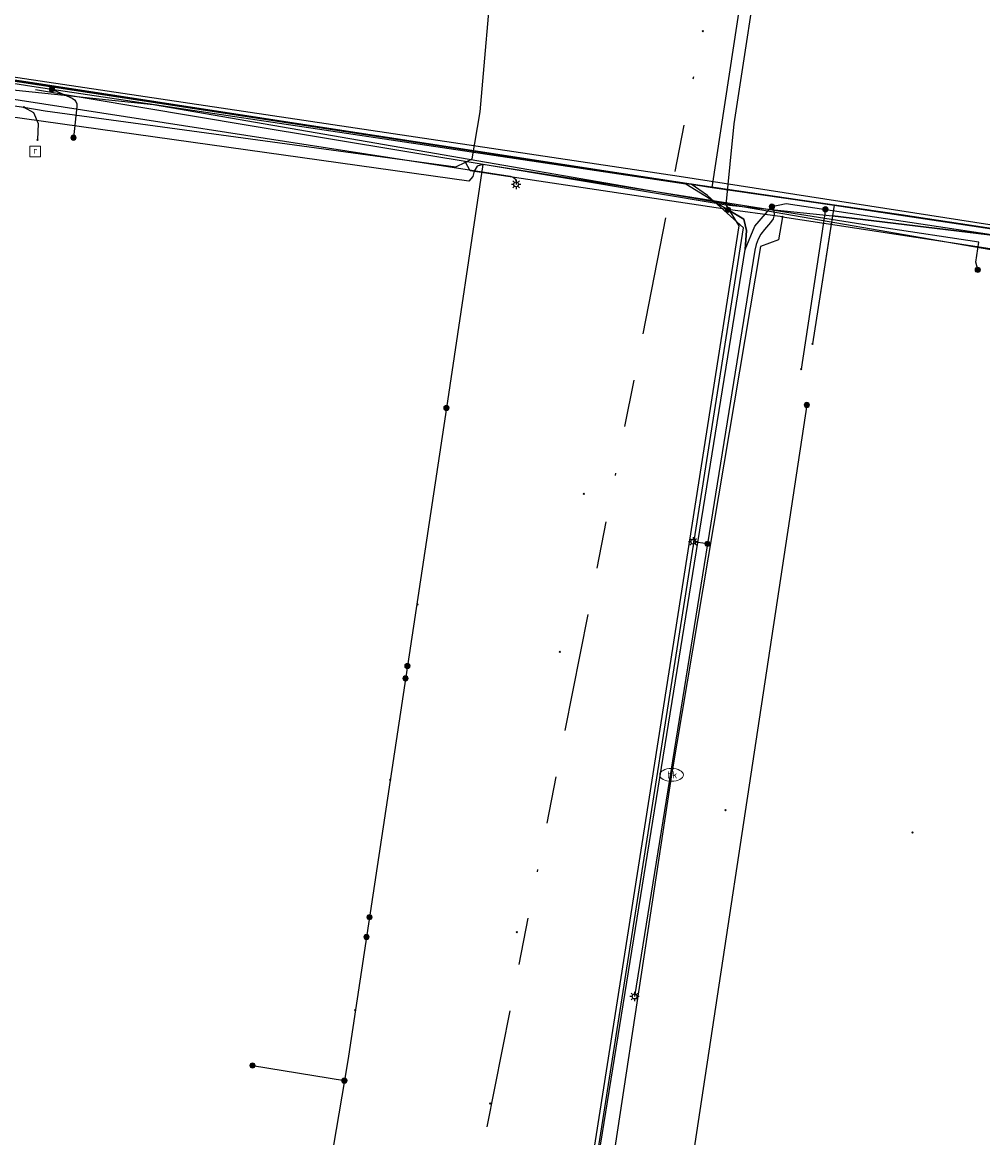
# Model space of a CAD drawing. Header units: metres. Extents: x 253430 to 254090, y 592748 to 593165.
# Tile 11 of 146: x 253537 to 253578, y 592833 to 592880. Entities that reach past the tile are written whole.
import ezdxf
from ezdxf.enums import TextEntityAlignment as Align
from ezdxf.lldxf.tags import DXFTag

# ---------------------------------------------------------------- set-up
doc = ezdxf.new("R2010")
doc.units = ezdxf.units.M
doc.linetypes.add('RI-OVERIG-SO', pattern=[17, 5, -2, 2, -2, 0, -2, 2, -2])
for name, color, linetype in [('B-WE-IE-MEUBILAIR-S', 7, 'Continuous'), ('B-WE-KL-DATA-G', 90, 'KL-DATA-SO'), ('B-WE-KL-DATA_DUCT-G', 90, 'Continuous'), ('B-WE-KL-DATA_KABELBED-G', 90, 'Continuous'), ('B-WE-KL-ET_LS-G', 190, 'KL-LS-SO'), ('B-WE-KL-ET_LS_HULPSTUK-S', 190, 'Continuous'), ('B-WE-KL-ET_LS_KABELBED-G', 190, 'Continuous'), ('B-WE-KL-WATER-G', 170, 'KL-WATER-SO'), ('B-WE-KL-WATER-S', 170, 'Continuous'), ('B-WE-KL-WATER_HULPSTUK-S', 170, 'Continuous'), ('B-WE-RI-OVERIG_RIOOLPUT_INSPECTIE-S', 10, 'Continuous'), ('B-WE-RI-VRIJVERVAL-G', 210, 'RI-OVERIG-SO'), ('B-WE-RI-VRIJVERVAL_HULPSTUK-S', 210, 'Continuous'), ('V-WE-KL-ET_MS_KABELBED-G', 130, 'V-CONTINUOUS-SO')]:
    doc.layers.add(name, color=color, linetype=linetype)
doc.styles.add('NLCS-ISO', font='txt')
doc.styles.get("Standard").update_dxf_attribs({"font": 'simplex.shx'})
tags = doc.linetypes.add('KL-DATA-SO', pattern='A,4,-1,[101,NLCS.SHX,S=0.5,R=0,X=0,Y=0],-1,4,-1,["D",Standard,S=1,R=0,X=-0.25,Y=-0.5],-1.5', length=12.5).pattern_tags.tags
tags[18] = DXFTag(74, 10)
tags = doc.linetypes.add('KL-LS-SO', pattern='A,4,-1,[103,NLCS.SHX,S=0.75,R=0,X=0,Y=0],-1,4,-1,["L",Standard,S=1,R=0,X=0,Y=-0.5],-2', length=13).pattern_tags.tags
tags[18] = DXFTag(74, 10)
doc.linetypes.add('KL-WATER-SO', pattern='A,7,-0.5,[168,NLCS.SHX,S=0.75,R=0,X=0.75,Y=0],-2', length=9.5)
doc.linetypes.add('V-CONTINUOUS-SO', pattern='A,3.5,[24,NLCS.SHX,S=0.5,R=0,X=0,Y=0],3.5', length=7)

# ---------------------------------------------------------------- blocks, each defined once
blk = doc.blocks.new('SKL-WTB_HULP_OVERIG-SO')
at = {"color": 0, "linetype": 'ByBlock', "lineweight": 18}
for points in [[(-0.14, 0.14), (0.14, -0.14)], [(0.14, 0.14), (-0.14, -0.14)]]:
    blk.add_lwpolyline(points, dxfattribs=at)
at = {"color": 0, "linetype": 'ByBlock', "lineweight": 18, "style": 'NLCS-ISO', "flags": 1}
for tag, p in [('TYPE', (1.5, 0)), ('OMSCHRIJVING', (1.5, -3)), ('LABEL', (1.5, -1.5))]:
    blk.add_attdef(tag, p, '', height=1, dxfattribs=at)
blk = doc.blocks.new('SKL-WATER_BRANDKRAAN_BRANDPUT-SO')
at = {"color": 0, "linetype": 'ByBlock', "lineweight": 18}
blk.add_ellipse((0, 0), major_axis=(2.5, 0), ratio=0.54, dxfattribs=at)
at = {"color": 0, "linetype": 'ByBlock', "lineweight": 18, "style": 'NLCS-ISO'}
blk.add_text('bk', height=1.5, dxfattribs=at).set_placement((0.16, 0), align=Align.MIDDLE_CENTER)
blk = doc.blocks.new('SRI-PUT_INSPECTIEPUT_RIOOLPUT-SO')
at = {"color": 0, "linetype": 'ByBlock', "lineweight": 18}
blk.add_lwpolyline([(-1.12, -1.12), (1.12, -1.12), (1.12, 1.12), (-1.12, 1.12)], close=True, dxfattribs=at)
at = {"color": 0, "linetype": 'ByBlock', "lineweight": 18, "style": 'NLCS-ISO'}
blk.add_text('r', height=1.5, dxfattribs=at).set_placement((0, 0.28), align=Align.MIDDLE_CENTER)
blk = doc.blocks.new('SKL-WTB_HULP_MOF-SO')
at = {"linetype": 'ByBlock', "lineweight": 18}
h = blk.add_hatch(color=0, dxfattribs=at)
h.dxf.hatch_style = 1
h.paths.add_polyline_path([(-0.5625, 0, 1), (0.5625, 0, 1)])
at = {"color": 0, "linetype": 'ByBlock', "lineweight": 18}
blk.add_circle((0, 0), 0.5625, dxfattribs=at)
at = {"color": 0, "linetype": 'ByBlock', "lineweight": 18, "style": 'NLCS-ISO', "flags": 1}
for tag, p in [('TYPE', (1.5, 0)), ('OMSCHRIJVING', (1.5, -3)), ('LABEL', (1.5, -1.5))]:
    blk.add_attdef(tag, p, '', height=1, dxfattribs=at)
blk = doc.blocks.new('SIE-MEUBILAIR_PAAL_LICHTMAST-SO')
for points in [[(-0.62, 0), (-1, 0)], [(-0.71, 0.71), (-0.44, 0.44)], [(0, 1), (0, 0.62)], [(0.44, 0.44), (0.71, 0.71)], [(1, 0), (0.62, 0)], [(-0.71, -0.71), (-0.44, -0.44)], [(0, -0.62), (0, -1)], [(0.44, -0.44), (0.71, -0.71)]]:
    blk.add_lwpolyline(points)
blk.add_circle((0, 0), 0.5)
blk = doc.blocks.new('SRI-HULP_OVERIG-SO')
at = {"color": 0, "linetype": 'ByBlock', "lineweight": 18}
for points in [[(-0.14, 0.14), (0.14, -0.14)], [(0.14, 0.14), (-0.14, -0.14)]]:
    blk.add_lwpolyline(points, dxfattribs=at)
at = {"color": 0, "linetype": 'ByBlock', "lineweight": 18, "style": 'NLCS-ISO', "flags": 1}
for tag, p in [('TYPE', (1.5, 0)), ('OMSCHRIJVING', (1.5, -3)), ('LABEL', (1.5, -1.5))]:
    blk.add_attdef(tag, p, '', height=1, dxfattribs=at)

msp = doc.modelspace()

# ---------------------------------------------------------------- linework, layer by layer
at = {"layer": 'B-WE-KL-DATA-G'}
for points in [[(253725.776, 592848.936), (253648.192, 592860.922), (253641.799, 592861.745), (253638.983, 592862.084), (253630.637, 592863.474), (253627.025, 592864.071), (253609.442, 592866.965), (253595.947, 592869.065), (253574.646, 592872.291), (253567.067, 592873.396), (253564.351, 592873.798), (253537.69, 592877.915), (253520.845, 592880.385), (253512.158, 592881.664), (253508.73, 592882.172), (253507.292, 592882.526), (253506.063, 592883.003), (253505.866, 592883.654), (253506.047, 592884.605), (253507.109, 592892.108), (253508.302, 592899.823), (253508.554, 592901.05), (253509.389, 592909.486)], [(253567.584, 592876.151), (253568.816, 592884.138), (253569.939, 592892.818), (253569.857, 592893.053), (253570.14, 592895.644), (253570.661, 592896.269), (253571.355, 592896.516), (253575.486, 592896.083), (253605.253, 592892.642), (253606.483, 592892.734), (253607.275, 592893.456), (253607.612, 592896.125)], [(253567.584, 592876.151), (253568.816, 592884.138), (253569.939, 592892.818), (253569.857, 592893.053), (253570.14, 592895.644), (253570.661, 592896.269), (253571.355, 592896.516), (253575.486, 592896.083), (253605.253, 592892.642), (253606.483, 592892.734), (253607.275, 592893.456), (253607.612, 592896.125)], [(253458.995, 592888.941), (253459.083, 592889.516), (253512.158, 592881.664), (253521.199, 592880.333), (253537.69, 592877.915), (253564.351, 592873.798), (253567.067, 592873.396), (253574.646, 592872.291), (253590.242, 592869.929), (253589.31, 592863.965)], [(253458.995, 592888.941), (253459.083, 592889.516), (253512.158, 592881.664), (253521.199, 592880.333), (253537.69, 592877.915), (253564.351, 592873.798), (253567.067, 592873.396), (253574.646, 592872.291), (253583.191, 592870.997), (253582.264, 592865.065)], [(253458.995, 592888.941), (253459.083, 592889.516), (253512.158, 592881.664), (253521.199, 592880.333), (253537.69, 592877.915), (253564.351, 592873.798), (253567.067, 592873.396), (253571.818, 592872.703), (253570.902, 592866.84)], [(253538.001, 592877.597), (253547, 592876.095), (253557.121, 592874.405), (253567.243, 592872.716)], [(253538.001, 592877.597), (253547, 592876.095), (253557.121, 592874.405), (253567.243, 592872.716)], [(253567.243, 592872.716), (253567.414, 592874.433), (253567.584, 592876.151)], [(253567.243, 592872.716), (253567.414, 592874.433), (253567.584, 592876.151)], [(253554.024, 592822.826), (253554.908, 592824.012), (253555.916, 592824.514), (253557.032, 592824.496), (253559.125, 592824.397), (253559.827, 592824.542), (253560.356, 592824.955), (253560.558, 592825.749), (253564.106, 592848.372), (253567.786, 592871.833), (253567.243, 592872.716)], [(253554.024, 592822.826), (253554.908, 592824.012), (253555.916, 592824.514), (253557.032, 592824.496), (253559.125, 592824.397), (253559.827, 592824.542), (253560.356, 592824.955), (253560.558, 592825.749), (253564.106, 592848.372), (253567.786, 592871.833), (253567.243, 592872.716)], [(253567.243, 592872.716), (253571.748, 592872.258), (253583.169, 592870.874), (253590.24, 592869.922), (253599.304, 592868.452), (253601.323, 592868.124), (253611.168, 592866.661), (253612.154, 592866.497), (253624.477, 592864.888), (253627.3, 592864.401), (253632.912, 592863.528), (253633.245, 592863.581), (253639.099, 592862.528), (253639.368, 592862.362), (253644.516, 592861.484), (253646.556, 592861.404)], [(253567.243, 592872.716), (253571.748, 592872.258), (253583.169, 592870.874), (253590.24, 592869.922), (253599.304, 592868.452), (253601.323, 592868.124), (253611.168, 592866.661), (253612.154, 592866.497), (253624.477, 592864.888), (253627.3, 592864.401), (253632.912, 592863.528), (253633.245, 592863.581), (253639.099, 592862.528), (253639.368, 592862.362), (253644.516, 592861.484), (253646.556, 592861.404)], [(253583.169, 592870.874), (253571.748, 592872.258), (253570.902, 592866.84)], [(253583.169, 592870.874), (253571.748, 592872.258), (253570.902, 592866.84)]]:
    msp.add_lwpolyline(points, dxfattribs=at)
at = {"layer": 'B-WE-KL-DATA_DUCT-G'}
for points in [[(253725.776, 592848.936), (253649.109, 592860.78), (253645.524, 592861.265), (253638.983, 592862.084), (253633.153, 592863.055), (253617.672, 592865.611), (253611.171, 592866.681), (253599.316, 592868.541), (253590.242, 592869.929), (253583.191, 592870.997), (253571.818, 592872.703), (253565.766, 592873.588), (253530.087, 592879.03), (253515.454, 592881.179), (253508.73, 592882.172), (253507.292, 592882.526), (253506.063, 592883.003), (253505.866, 592883.654), (253507.109, 592892.108), (253508.302, 592899.823), (253508.554, 592901.05), (253509.389, 592909.486)], [(253545.214, 592764.984), (253550.176, 592798.443), (253551.943, 592810.507), (253554.037, 592823.397), (253555.067, 592824.381), (253556.454, 592824.577), (253559.824, 592824.579), (253560.47, 592825.533), (253560.874, 592826.718), (253567.973, 592871.738), (253566.448, 592873.107), (253565.766, 592873.588), (253530.087, 592879.03), (253515.454, 592881.179), (253508.73, 592882.172), (253507.292, 592882.526), (253506.063, 592883.003), (253505.866, 592883.654), (253507.109, 592892.108), (253508.302, 592899.823), (253508.554, 592901.05), (253509.389, 592909.486)], [(253459.477, 592889.458), (253508.73, 592882.172), (253515.454, 592881.179), (253530.087, 592879.03), (253565.766, 592873.588), (253571.818, 592872.703), (253583.191, 592870.997), (253590.242, 592869.929), (253599.316, 592868.541), (253611.171, 592866.681), (253617.672, 592865.611), (253633.153, 592863.055), (253638.983, 592862.084), (253645.524, 592861.265), (253649.109, 592860.78), (253725.776, 592848.936), (253731.444, 592848.38), (253737.416, 592847.67), (253742.562, 592846.838)]]:
    msp.add_lwpolyline(points, dxfattribs=at)
at = {"layer": 'B-WE-KL-DATA_KABELBED-G'}
for points in [[(253611.192, 592868.517), (253610.828, 592866.173), (253581.304, 592870.324), (253543.001, 592876.95), (253514.47, 592879.932), (253509.619, 592880.624), (253505.956, 592881.146), (253461.931, 592888.637), (253457.176, 592889.256), (253433.447, 592892.95)], [(253566.647, 592873.458), (253568.453, 592885.272), (253568.457, 592885.935)], [(253530.087, 592879.03), (253565.766, 592873.588)], [(253560.738, 592826.318), (253560.874, 592826.718), (253567.973, 592871.738), (253566.448, 592873.107), (253565.766, 592873.588)], [(253565.766, 592873.588), (253566.647, 592873.458)], [(253566.647, 592873.458), (253571.818, 592872.703)], [(253571.818, 592872.703), (253570.902, 592866.84)], [(253571.818, 592872.703), (253583.191, 592870.997)]]:
    msp.add_lwpolyline(points, dxfattribs=at)
at = {"layer": 'B-WE-KL-ET_LS-G'}
for points in [[(253577.894, 592869.966), (253577.818, 592870.286), (253577.946, 592871.132), (253573.827, 592871.757), (253556.946, 592874.429), (253556.705, 592874.354), (253556.568, 592874.142), (253556.515, 592873.913), (253556.354, 592873.723), (253518.711, 592878.999), (253509.56, 592880.252), (253509.307, 592880.173), (253509.123, 592880.026), (253509, 592879.825), (253508.755, 592878.084), (253508.213, 592874.134), (253508.06, 592873.945), (253507.852, 592873.819), (253507.614, 592873.772), (253507.373, 592873.81), (253507.162, 592873.902), (253506.91, 592873.888), (253506.717, 592873.214)], [(253532.433, 592878.591), (253538.03, 592877.712), (253565.535, 592873.605), (253567.325, 592872.505)], [(253532.243, 592877.94), (253558.1, 592873.927), (253558.227, 592873.888), (253558.311, 592873.819), (253558.352, 592873.717), (253558.351, 592873.585)], [(253538.701, 592877.612), (253539.55, 592877.226), (253539.648, 592877.165), (253539.715, 592877.087), (253539.749, 592876.989), (253539.752, 592876.874), (253539.614, 592875.558)], [(253577.894, 592869.966), (253577.818, 592870.286), (253577.946, 592871.132), (253573.827, 592871.757), (253556.946, 592874.429), (253555.398, 592864.122), (253551.253, 592836.684), (253551.079, 592835.657)], [(253617.741, 592815.796), (253563.233, 592823.906), (253562.249, 592824), (253561.248, 592824.592), (253560.861, 592825.31), (253560.82, 592826.107), (253568.053, 592870.825), (253568.453, 592871.81), (253569.181, 592872.643), (253569.784, 592872.779), (253622.69, 592864.797)], [(253617.741, 592815.796), (253563.233, 592823.906), (253562.249, 592824), (253561.248, 592824.592), (253560.861, 592825.31), (253560.82, 592826.107), (253568.053, 592870.825), (253568.453, 592871.81), (253569.181, 592872.643), (253569.784, 592872.779), (253622.69, 592864.797)], [(253617.741, 592815.796), (253563.233, 592823.906), (253562.249, 592824), (253561.248, 592824.592), (253560.861, 592825.31), (253560.82, 592826.107), (253568.053, 592870.825), (253568.11, 592871.628), (253567.995, 592872.118), (253567.325, 592872.505)], [(253569.181, 592872.643), (253569.258, 592872.465), (253569.273, 592872.293), (253569.227, 592872.127), (253569.12, 592871.966), (253568.863, 592871.672), (253568.714, 592871.477), (253568.597, 592871.267), (253568.51, 592871.042), (253568.455, 592870.802), (253566.451, 592858.371)], [(253571.443, 592872.529), (253570.418, 592865.762)], [(253570.656, 592864.251), (253564.489, 592823.603), (253570.755, 592822.654), (253569.677, 592812.037), (253568.525, 592805.697)], [(253566.451, 592858.371), (253563.363, 592839.216)], [(253566.451, 592858.371), (253565.848, 592858.461)], [(253547.189, 592836.295), (253551.079, 592835.657)], [(253551.079, 592835.657), (253548.969, 592823.226), (253547.575, 592817.875), (253544.325, 592795.23), (253542.02, 592783.478), (253541.188, 592776.292), (253540.716, 592773.441), (253541.899, 592772.214), (253541.748, 592771.022), (253541.43, 592769.263), (253540.95, 592765.878), (253540.844, 592765.151)]]:
    msp.add_lwpolyline(points, dxfattribs=at)
at = {"layer": 'B-WE-KL-ET_LS_KABELBED-G'}
for points in [[(253556.946, 592874.429), (253556.705, 592874.354), (253556.568, 592874.142), (253556.515, 592873.913), (253556.354, 592873.723), (253518.711, 592878.999), (253509.56, 592880.252), (253509.307, 592880.173), (253509.123, 592880.026), (253509, 592879.825), (253508.755, 592878.084), (253508.213, 592874.134), (253508.06, 592873.945), (253507.852, 592873.819), (253507.614, 592873.772), (253507.373, 592873.81), (253507.162, 592873.902), (253506.91, 592873.888), (253506.717, 592873.214)], [(253532.433, 592878.591), (253538.03, 592877.712), (253565.535, 592873.605), (253567.325, 592872.505)], [(253532.243, 592877.94), (253558.1, 592873.927), (253558.227, 592873.888), (253558.311, 592873.819), (253558.352, 592873.717), (253558.351, 592873.585)], [(253556.946, 592874.429), (253555.398, 592864.122), (253551.253, 592836.684), (253551.079, 592835.657)], [(253577.894, 592869.966), (253577.818, 592870.286), (253577.946, 592871.132), (253573.827, 592871.757), (253556.946, 592874.429)], [(253567.325, 592872.505), (253567.995, 592872.118), (253568.11, 592871.628), (253568.053, 592870.825)], [(253568.053, 592870.825), (253568.453, 592871.81), (253569.181, 592872.643), (253569.784, 592872.779), (253622.69, 592864.797)], [(253618.702, 592810.512), (253618.916, 592811.997), (253619.139, 592813.272), (253619.097, 592814.167), (253618.686, 592814.902), (253618.194, 592815.541), (253617.741, 592815.796), (253563.233, 592823.906), (253562.249, 592824), (253561.248, 592824.592), (253560.861, 592825.31), (253560.82, 592826.107), (253568.053, 592870.825)], [(253570.656, 592864.251), (253564.489, 592823.603), (253570.755, 592822.654), (253569.677, 592812.037), (253568.525, 592805.697)], [(253547.189, 592836.295), (253551.079, 592835.657)], [(253551.079, 592835.657), (253548.969, 592823.226), (253547.575, 592817.875), (253546.153, 592807.97)]]:
    msp.add_lwpolyline(points, dxfattribs=at)
at = {"layer": 'B-WE-KL-WATER-G'}
for points in [[(253556.211, 592874.528), (253556.496, 592874.667), (253556.832, 592876.655), (253557.383, 592882.994)], [(253527.415, 592852.116), (253531.394, 592877.16), (253532.135, 592877.618), (253537.511, 592876.848), (253538.418, 592876.695), (253555.805, 592874.331), (253556.211, 592874.528)], [(253537.511, 592876.848), (253537.912, 592876.622), (253538.118, 592876.166), (253538.082, 592875.462)], [(253569.634, 592872.213), (253567.104, 592872.552), (253556.404, 592874.159), (253556.211, 592874.528)], [(253569.634, 592872.213), (253569.464, 592871.238), (253568.695, 592870.959), (253564.93, 592848.595)], [(253569.634, 592872.213), (253597.487, 592867.962)], [(253571.692, 592871.899), (253570.902, 592866.84)], [(253564.93, 592848.595), (253561.358, 592825.117), (253561.795, 592824.662), (253585.397, 592820.96)]]:
    msp.add_lwpolyline(points, dxfattribs=at)
at = {"layer": 'B-WE-RI-VRIJVERVAL-G'}
msp.add_lwpolyline([(253553.83, 592816.92), (253566.25, 592880.07)], dxfattribs=at)
at = {"layer": 'V-WE-KL-ET_MS_KABELBED-G'}
msp.add_lwpolyline([(253633.227, 592863.556), (253609.965, 592867.07), (253583.303, 592871.107), (253565.254, 592873.923), (253515.58, 592881.328)], dxfattribs=at)

# ---------------------------------------------------------------- block references
at = {"layer": 'B-WE-IE-MEUBILAIR-S', "xscale": 0.2, "yscale": 0.2, "zscale": 0.2}
for p in [(253558.351, 592873.585), (253565.848, 592858.461), (253563.363, 592839.216)]:
    msp.add_blockref('SIE-MEUBILAIR_PAAL_LICHTMAST-SO', p, dxfattribs=at)
at = {"layer": 'B-WE-KL-ET_LS_HULPSTUK-S', "xscale": 0.2, "yscale": 0.2, "zscale": 0.2}
for name, p in [('SKL-WTB_HULP_MOF-SO', (253538.701, 592877.612)), ('SKL-WTB_HULP_MOF-SO', (253539.614, 592875.558)), ('SKL-WTB_HULP_MOF-SO', (253567.325, 592872.505)), ('SKL-WTB_HULP_MOF-SO', (253569.181, 592872.643)), ('SKL-WTB_HULP_MOF-SO', (253571.443, 592872.529)), ('SKL-WTB_HULP_MOF-SO', (253577.894, 592869.966)), ('SKL-WTB_HULP_MOF-SO', (253577.894, 592869.966)), ('SKL-WTB_HULP_OVERIG-SO', (253570.418, 592865.762)), ('SKL-WTB_HULP_MOF-SO', (253555.398, 592864.122)), ('SKL-WTB_HULP_MOF-SO', (253570.656, 592864.251)), ('SKL-WTB_HULP_MOF-SO', (253566.451, 592858.371)), ('SKL-WTB_HULP_MOF-SO', (253553.748, 592853.202)), ('SKL-WTB_HULP_MOF-SO', (253553.669, 592852.679)), ('SKL-WTB_HULP_MOF-SO', (253552.143, 592842.574)), ('SKL-WTB_HULP_MOF-SO', (253552.016, 592841.737)), ('SKL-WTB_HULP_MOF-SO', (253547.189, 592836.295)), ('SKL-WTB_HULP_MOF-SO', (253551.079, 592835.657))]:
    msp.add_blockref(name, p, dxfattribs=at)
at = {"layer": 'B-WE-KL-WATER-S', "xscale": 0.2, "yscale": 0.2, "zscale": 0.2}
msp.add_blockref('SKL-WATER_BRANDKRAAN_BRANDPUT-SO', (253564.93, 592848.595), dxfattribs=at)
at = {"layer": 'B-WE-KL-WATER_HULPSTUK-S', "xscale": 0.2, "yscale": 0.2, "zscale": 0.2}
for p in [(253537.511, 592876.848), (253538.082, 592875.462), (253556.211, 592874.528), (253569.634, 592872.213), (253571.692, 592871.899), (253570.902, 592866.84)]:
    msp.add_blockref('SKL-WTB_HULP_OVERIG-SO', p, dxfattribs=at)
at = {"layer": 'B-WE-RI-OVERIG_RIOOLPUT_INSPECTIE-S', "xscale": 0.2, "yscale": 0.2, "zscale": 0.2}
msp.add_blockref('SRI-PUT_INSPECTIEPUT_RIOOLPUT-SO', (253537.994, 592874.97), dxfattribs=at)
at = {"layer": 'B-WE-RI-VRIJVERVAL_HULPSTUK-S', "xscale": 0.2, "yscale": 0.2, "zscale": 0.2}
for p in [(253566.25, 592880.07), (253561.216, 592860.49), (253554.174, 592855.799), (253560.199, 592853.798), (253553.023, 592848.384), (253567.22, 592847.103), (253575.135, 592846.157), (253558.387, 592841.94), (253551.543, 592838.641), (253557.258, 592834.686)]:
    msp.add_blockref('SRI-HULP_OVERIG-SO', p, dxfattribs=at)

doc.saveas('drawing.dxf')
